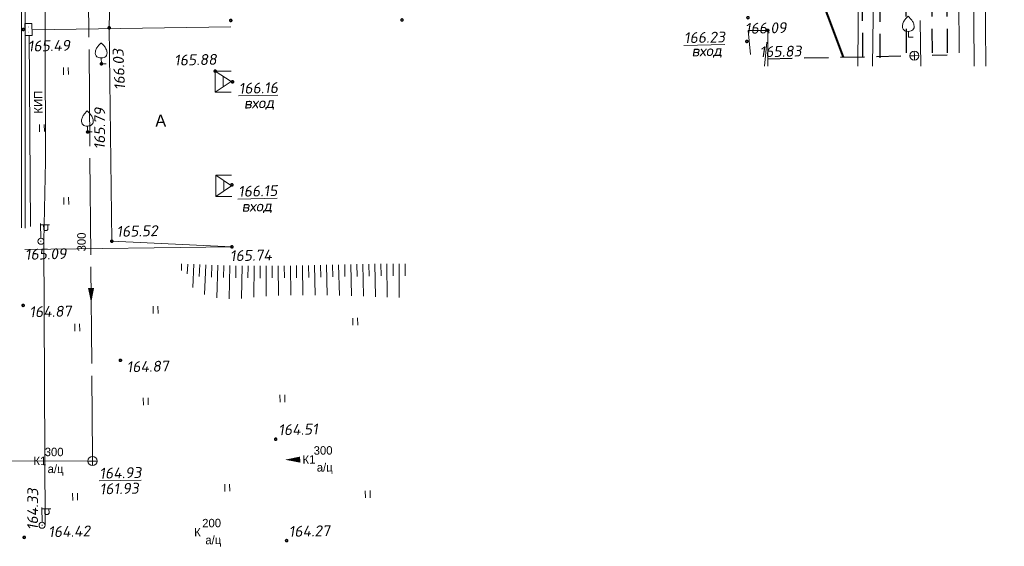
# Model space of a CAD drawing. Header units: millimetres. Extents: x 528565 to 529698, y -48331 to -46821.
# Tile 16 of 53: x 528929 to 529010, y -47402 to -47358. Entities that reach past the tile are written whole.
import ezdxf
from ezdxf.enums import TextEntityAlignment as Align

# ---------------------------------------------------------------- set-up
doc = ezdxf.new("R2010")
doc.units = ezdxf.units.MM
doc.linetypes.add('LU023', pattern=[3, 2, -1])
doc.linetypes.add('LU197', pattern=[9, 8, -1])
for name, color, linetype, lineweight in [('02 План', 7, 'Continuous', 25), ('ELEKTROSET_', 6, 'LU1191', 9), ('KANALIZACIA', 1, 'LU197', 13), ('OTMETKI', 7, 'Continuous', 13), ('SWAZ_', 1, 'LU133', 9), ('TEXT', 7, 'Continuous', 13), ('TOPOGRAFIA', 7, 'Continuous', 13), ('WODOPROWOD', 150, 'LU197', 13), ('ZDANIA', 7, 'Continuous', 15), ('Пожарка', 1, 'Continuous', 40), ('ЭС', 1, 'Continuous', 60)]:
    doc.layers.add(name, color=color, linetype=linetype, lineweight=lineweight)
doc.layers.add('Проходные каналы', color=7, linetype='Continuous')
doc.styles.add('SIMPLEX_K', font='txt')
doc.styles.get("Standard").update_dxf_attribs({"font": 'arial.ttf'})
doc.styles.add('Standard_k', font='simplex.shx', dxfattribs={"oblique": 10})
doc.styles.add('тип1', font='txt.shx')
doc.linetypes.add('LU1191', pattern='A,1,-2,0.29,[131,ltypeshp01.shx,S=1.3,R=180,X=0.923,Y=0.65],0.29,[131,ltypeshp01.shx,S=1.3,R=180,X=1.3,Y=0.65],5,[131,ltypeshp01.shx,S=1.3,R=0,X=-1.3,Y=-0.65],0.58,[131,ltypeshp01.shx,S=1.3,R=0,X=-1.3,Y=-0.65],-2,3', length=14.16)
doc.linetypes.add('LU1193', pattern='A,1,-2,[131,ltypeshp01.shx,S=1.3,R=180,X=1.3,Y=0.65],6,[131,ltypeshp01.shx,S=1.3,R=0,X=-1.3,Y=-0.65],-2,3', length=14)
doc.linetypes.add('LU133', pattern='A,6,[133,ltypeshp.shx,S=0.25,R=0,X=-3,Y=0],-2', length=8)
doc.linetypes.add('LUTT008aa', pattern='A,2,[133,ltypeshp.shx,S=0.5,R=0,X=-1,Y=0],0,[130,ltypeshp.shx,S=0.5,R=0,X=-0.5,Y=0.5],-0.001,["*",Standard,S=1,R=0,X=-0.831,Y=-0.5],2', length=4.001)
doc.linetypes.add('LUTT472_500', pattern='A,4,[130,ltypeshp.shx,S=0.5,R=0,X=0,Y=0.5],4,0', length=8)
doc.linetypes.add('связь', pattern='A,2.5,-1.5,["/",тип1,S=-1,R=0,X=0,Y=0.5],-1.5,2.5', length=8)

# ---------------------------------------------------------------- blocks, each defined once
blk = doc.blocks.new('Pk_blok')
at = {"color": 0, "linetype": 'Continuous', "lineweight": 13, "const_width": 0.25}
blk.add_lwpolyline([(-0.175, 0, 1), (0.175, 0, 1)], format="xyb", close=True, dxfattribs=at)
blk = doc.blocks.new('KK_blok')
at = {"color": 0, "linetype": 'Continuous', "lineweight": 13}
for q in [(-0.75, 0), (0, 0.75), (0, -0.75), (0.75, 0)]:
    blk.add_line((0, 0), q, dxfattribs=at)
blk.add_circle((0, 0), 0.75, dxfattribs=at)
blk = doc.blocks.new('U3882')
at = {"layer": 'TOPOGRAFIA'}
blk.add_lwpolyline([(0, 0.98), (0, 0), (0.76, 0)], dxfattribs=at)
blk.add_open_spline([(0, 3.49), (0.14, 3.35), (0.42, 3.08), (0.76, 2.6), (0.97, 2.08), (1, 1.56), (0.77, 1.19), (0.42, 0.99), (0, 0.97), (-0.41, 0.99), (-0.76, 1.19), (-1, 1.55), (-0.97, 2.08), (-0.77, 2.6), (-0.42, 3.08), (-0.14, 3.35), (0, 3.49)], degree=3, knots=[0, 0, 0, 0, 0.605608, 1.185653, 1.776143, 2.240838, 2.642449, 2.990041, 3.470375, 3.950708, 4.268679, 4.696621, 5.161316, 5.751806, 6.331851, 6.937459, 6.937459, 6.937459, 6.937459], dxfattribs=at)
blk = doc.blocks.new('A$C7B8D562C')
at = {"layer": 'ELEKTROSET_', "flags": 128}
for points in [[(68.623, -7.694), (68.36, 25.937), (69.022, 37.402)], [(69.572, -7.694), (69.309, 25.972), (69.97, 37.402)]]:
    blk.add_lwpolyline(points, dxfattribs=at)
at = {"layer": 'KANALIZACIA', "flags": 128}
blk.add_lwpolyline([(67.508, 37.402), (67.22, 18.04), (67.37, -7.422)], dxfattribs=at)
at = {"layer": 'TOPOGRAFIA'}
blk.add_lwpolyline([(71.092, 11.885), (63.48, 11.675, 0.21958), (60.425, 10.163, 0.156918), (59.193, 6.96), (59.017, -4.143), (58.974, -7.694)], format="xyb", dxfattribs=at)
for points in [[(60.207, -7.694), (60.403, 6.731), (60.945, 8.725), (62.869, 10.354), (65.254, 10.536), (71.113, 10.813)], [(51.55, -7.694), (51.534, -4.741), (49.898, -4.75)]]:
    blk.add_lwpolyline(points, dxfattribs=at)
at = {"layer": 'WODOPROWOD', "flags": 128}
blk.add_lwpolyline([(63.675, 23.073), (64.215, -7.694)], dxfattribs=at)
at = {"layer": 'ZDANIA', "linetype": 'LU023', "flags": 128}
for points in [[(49.898, -4.75), (50.201, -7.694)], [(51.262, -7.694), (51.534, -4.741)]]:
    blk.add_lwpolyline(points, dxfattribs=at)
at = {"layer": 'Проходные каналы', "linetype": 'LU023'}
for p, q in [((62.669, 37.402), (62.997, -6.846)), ((64.798, 37.402), (65.142, -6.807)), ((66.05, 37.402), (66.391, -6.782)), ((51.547, -7.081), (62.997, -6.846)), ((66.391, -6.782), (65.142, -6.807))]:
    blk.add_line(p, q, dxfattribs=at)
at = {"layer": 'Проходные каналы', "linetype": 'LU023', "flags": 128}
for points in [[(59.408, -6.943), (59.155, 28.238), (59.093, 37.402)], [(60.848, -7.022), (60.763, 9.204), (60.653, 23.684), (60.548, 37.402)]]:
    blk.add_lwpolyline(points, dxfattribs=at)
at = {"layer": 'OTMETKI', "linetype": 'Continuous'}
for p, xscale, yscale, zscale, rotation in [((49.892, -3.689), 0.5000048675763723, 0.5000048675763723, 0.5000048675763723, 250.9950757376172), ((51.534, -4.741), 0.5000048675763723, 0.5000048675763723, 0.5000048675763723, 250.9950757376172), ((49.803, -5.65), 0.50000486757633, 0.50000486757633, 0.50000486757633, 1.173488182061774)]:
    blk.add_blockref('Pk_blok', p, dxfattribs=dict(at, xscale=xscale, yscale=yscale, zscale=zscale, rotation=rotation))
at = {"layer": 'TOPOGRAFIA', "xscale": 0.50000486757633, "yscale": 0.50000486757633, "zscale": 0.50000486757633, "rotation": 1.173488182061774}
blk.add_blockref('U3882', (63.18, -5.306), dxfattribs=at)
at = {"layer": 'TOPOGRAFIA', "linetype": 'Continuous', "xscale": 0.50000486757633, "yscale": 0.50000486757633, "zscale": 0.50000486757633, "rotation": 1.173488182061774}
blk.add_blockref('KK_blok', (63.672, -6.837), dxfattribs=at)
at = {"layer": 'OTMETKI', "style": 'Standard_k', "oblique": 10}
for s, p in [('166.09', (49.635, -4.129)), ('%%u166.23', (44.585, -4.901)), ('вход', (45.209, -5.998)), ('165.83', (50.847, -6.063))]:
    blk.add_text(s, height=0.9, rotation=1.17349, dxfattribs=at).set_placement(p, align=Align.TOP_LEFT)
blk = doc.blocks.new('*U143')
at = {"lineweight": 30}
h = blk.add_hatch(dxfattribs=at)
h.set_pattern_fill('ANSI31', color=6, scale=5, angle=645.17383, style=0)
h.set_pattern_definition([(330.174, (-0.1309, 0.48257), (0.310856, 0.542211), [])])
h.paths.add_polyline_path([(0.092, -0.338), (-19.211, -5.573), (-19.394, -4.897), (-0.092, 0.338)])
at = {"color": 6, "lineweight": 30}
for p, q in [((-0.092, 0.338), (-19.394, -4.897)), ((0.092, -0.338), (-0.092, 0.338)), ((0.092, -0.338), (-19.211, -5.573)), ((-19.211, -5.573), (-19.394, -4.897))]:
    blk.add_line(p, q, dxfattribs=at)
blk = doc.blocks.new('A$C3b05a69d')
at = {"layer": 'Пожарка', "linetype": 'связь'}
for p, q in [((68.21, -4.59), (74.91, -4.59)), ((74.91, -4.59), (75.84, -6.34))]:
    blk.add_line(p, q, dxfattribs=at)
for points in [[(12.16, 25.6), (12.2, 23.6), (57.82, 8.26)], [(57.82, 8.26), (57.82, -4.59), (68.21, -4.59), (68.21, -2.58)], [(75.84, -6.34), (91.54, -48.21)]]:
    blk.add_lwpolyline(points, dxfattribs=at)
at = {"layer": 'ЭС', "color": 5, "xscale": 1.999999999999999, "yscale": 1.999999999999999, "zscale": 1.999999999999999, "rotation": 146.238589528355}
blk.add_blockref('*U143', (20.78, 20.72), dxfattribs=at)
blk = doc.blocks.new('U1402')
for p, q in [((-1, 1.16), (1, 1.16)), ((-1, 0), (-1, 1.16)), ((1, 0), (-1, 0)), ((1, 1.16), (1, 0))]:
    blk.add_line(p, q)
at = {"const_width": 0.055}
for points in [[(-0.47, 0.61, 1), (-0.4, 0.61, 1)], [(0.39, 0.61, 1), (0.46, 0.61, 1)]]:
    blk.add_lwpolyline(points, format="xyb", close=True, dxfattribs=at)
blk = doc.blocks.new('U401t')
at = {"layer": 'TOPOGRAFIA'}
for p, q in [((-0.4, 0), (-0.4, 1.2)), ((0.4, 0), (0.4, 1.2))]:
    blk.add_line(p, q, dxfattribs=at)
blk = doc.blocks.new('BSTB_blok')
at = {"color": 0, "linetype": 'Continuous', "lineweight": 13, "const_width": 0.095}
blk.add_lwpolyline([(-0.0525, 0, 1), (0.0525, 0, 1)], format="xyb", close=True, dxfattribs=at)
at = {"color": 0, "linetype": 'Continuous', "lineweight": 13}
blk.add_circle((0, 0), 0.5, dxfattribs=at)
blk = doc.blocks.new('U1101')
for p, q in [((0, 0.45), (0, 2.95)), ((0, 2.7), (1.5, 2.7)), ((0.5, 2.7), (0.5, 1.95)), ((0.5, 1.95), (0.65, 1.75)), ((0.65, 1.75), (1, 1.75)), ((1, 1.75), (1.2, 1.95)), ((1.2, 1.95), (1.2, 2.7))]:
    blk.add_line(p, q)

msp = doc.modelspace()

# ---------------------------------------------------------------- linework, layer by layer
at = {"layer": 'ELEKTROSET_', "linetype": 'LU1193', "flags": 128}
for points in [[(528930.601, -47329.483), (528930.694, -47369.678)], [(528930.67, -47399.795), (528930.573, -47376.301), (528930.694, -47369.678)]]:
    msp.add_lwpolyline(points, dxfattribs=at)
at = {"layer": 'KANALIZACIA'}
for p, q in [((528934.232, -47351.428), (528934.592, -47394.117)), ((528934.22, -47394.491), (528926.259, -47394.465))]:
    msp.add_line(p, q, dxfattribs=at)
at = {"layer": 'KANALIZACIA', "linetype": 'Continuous'}
for points in [[(528934.474, -47380.17, 0.5, 0, 0), (528934.485, -47381.42, 0, 0, 0), (528934.473, -47380.07, 0, 0, 0)], [(528951.785, -47394.369, 0.5, 0, 0), (528950.535, -47394.378, 0, 0, 0), (528951.885, -47394.368, 0, 0, 0)]]:
    msp.add_lwpolyline(points, format="xyseb", dxfattribs=at)
at = {"layer": 'SWAZ_'}
msp.add_line((528946.052, -47358.553), (528929.613, -47358.816), dxfattribs=at)
at = {"layer": 'SWAZ_', "flags": 128}
msp.add_lwpolyline([(528929.461, -47375.08), (528929.348, -47359.29)], dxfattribs=at)
at = {"layer": 'TOPOGRAFIA'}
for p, q in [((528936.193, -47376.304), (528946.139, -47376.772)), ((528941.975, -47378.167), (528941.95, -47378.715)), ((528942.475, -47378.19), (528942.439, -47378.995)), ((528942.974, -47378.212), (528942.889, -47380.142)), ((528943.474, -47378.234), (528943.432, -47379.233)), ((528943.974, -47378.254), (528943.875, -47380.712)), ((528944.473, -47378.274), (528944.437, -47379.273)), ((528944.973, -47378.291), (528944.883, -47380.993)), ((528945.473, -47378.307), (528945.444, -47379.306)), ((528945.972, -47378.32), (528945.907, -47381.075)), ((528946.472, -47378.33), (528946.454, -47379.33)), ((528946.972, -47378.338), (528946.936, -47381.031)), ((528947.472, -47378.344), (528947.463, -47379.344)), ((528947.972, -47378.347), (528947.961, -47380.937)), ((528948.472, -47378.348), (528948.472, -47379.348)), ((528948.972, -47378.347), (528948.981, -47380.858)), ((528949.472, -47378.344), (528949.479, -47379.344)), ((528949.972, -47378.34), (528949.997, -47380.803)), ((528950.472, -47378.334), (528950.485, -47379.334)), ((528950.972, -47378.327), (528951.01, -47380.77)), ((528951.472, -47378.319), (528951.489, -47379.319)), ((528951.972, -47378.31), (528952.019, -47380.756)), ((528952.472, -47378.3), (528952.492, -47379.3)), ((528952.972, -47378.289), (528953.026, -47380.757)), ((528953.472, -47378.278), (528953.494, -47379.278)), ((528953.972, -47378.267), (528954.03, -47380.771)), ((528954.471, -47378.255), (528954.495, -47379.255)), ((528954.971, -47378.244), (528955.031, -47380.795)), ((528955.471, -47378.232), (528955.494, -47379.232)), ((528955.971, -47378.221), (528956.028, -47380.825)), ((528956.471, -47378.21), (528956.492, -47379.21)), ((528956.971, -47378.2), (528957.022, -47380.86)), ((528957.471, -47378.191), (528957.488, -47379.191)), ((528957.971, -47378.182), (528958.013, -47380.895)), ((528958.471, -47378.175), (528958.484, -47379.175)), ((528958.971, -47378.169), (528958.999, -47380.928)), ((528959.471, -47378.165), (528959.478, -47379.165)), ((528959.971, -47378.162), (528959.983, -47380.957)), ((528960.471, -47378.16), (528960.473, -47379.16))]:
    msp.add_line(p, q, dxfattribs=at)
at = {"layer": 'TOPOGRAFIA', "linetype": 'LUTT472_500', "ltscale": 0.6, "flags": 128}
msp.add_lwpolyline([(528928.695, -47336.397), (528928.716, -47358.783), (528928.729, -47375.206)], dxfattribs=at)
at = {"layer": 'TOPOGRAFIA', "ltscale": 0.6, "flags": 128}
msp.add_lwpolyline([(528928.995, -47336.397), (528929.016, -47358.781), (528929.029, -47375.214)], dxfattribs=at)
at = {"layer": 'TOPOGRAFIA', "flags": 128}
for points in [[(528936.18, -47349.872), (528935.978, -47358.646), (528936.193, -47376.304)], [(528944.752, -47362.229), (528946.066, -47363.085), (528944.761, -47363.979)], [(528945.409, -47362.657), (528945.414, -47363.532)], [(528944.798, -47370.845), (528946.112, -47371.709), (528944.807, -47372.595)], [(528945.455, -47371.277), (528945.46, -47372.152)]]:
    msp.add_lwpolyline(points, dxfattribs=at)
at = {"layer": 'TOPOGRAFIA', "linetype": 'LUTT008aa', "lineweight": 20, "flags": 128}
msp.add_lwpolyline([(528946.139, -47376.768), (528928.982, -47376.983)], dxfattribs=at)
at = {"layer": 'ZDANIA'}
for p, q in [((528946.061, -47362.222), (528944.752, -47362.229)), ((528944.752, -47362.229), (528944.761, -47363.979)), ((528946.071, -47363.972), (528944.761, -47363.979)), ((528946.108, -47370.838), (528944.798, -47370.845)), ((528944.807, -47372.595), (528944.798, -47370.845)), ((528946.117, -47372.588), (528944.807, -47372.595))]:
    msp.add_line(p, q, dxfattribs=at)

# ---------------------------------------------------------------- block references
at = {"color": 1, "xscale": 0.5, "yscale": 0.5, "zscale": 0.5}
msp.add_blockref('A$C3b05a69d', (528950.959, -47336.969), dxfattribs=at)
at = {"layer": '02 План'}
msp.add_blockref('A$C7B8D562C', (528938.96, -47354.12), dxfattribs=at)
at = {"layer": 'OTMETKI', "linetype": 'Continuous', "xscale": 0.50000486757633, "yscale": 0.50000486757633, "zscale": 0.50000486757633, "rotation": 1.173488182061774}
for p in [(528946.039, -47358.038), (528960.213, -47357.995), (528928.866, -47358.782), (528935.978, -47358.646), (528935.333, -47361.624), (528944.752, -47362.229), (528946.185, -47363.115), (528934.191, -47367.264), (528946.136, -47371.639), (528936.193, -47376.304), (528946.139, -47376.768), (528928.853, -47381.61), (528936.907, -47386.156), (528949.758, -47392.682), (528928.941, -47400.802), (528950.663, -47401.07)]:
    msp.add_blockref('Pk_blok', p, dxfattribs=at)
at = {"layer": 'TOPOGRAFIA', "xscale": 0.50000486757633, "yscale": 0.50000486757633, "zscale": 0.50000486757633}
for name, p, rotation in [('U1402', (528929.012, -47358.794), 270.8909695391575), ('U3882', (528935.333, -47361.624), 1.173488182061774), ('U401t', (528932.404, -47362.52), 1.173488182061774), ('U3882', (528934.191, -47367.264), 1.173488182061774), ('U401t', (528930.413, -47367.235), 1.173488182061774), ('U401t', (528932.427, -47373.268), 1.173488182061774), ('U1101', (528930.323, -47376.306), 1.173488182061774), ('U401t', (528939.828, -47382.281), 1.173488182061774), ('U401t', (528956.345, -47383.251), 1.173488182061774), ('U401t', (528933.337, -47383.742), 1.173488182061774), ('U401t', (528939.007, -47389.849), 1.173488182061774), ('U401t', (528950.327, -47389.617), 1.173488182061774), ('U401t', (528945.751, -47396.992), 1.173488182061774), ('U401t', (528933.161, -47397.742), 1.173488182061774), ('U401t', (528957.382, -47397.541), 1.173488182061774), ('U1101', (528930.42, -47399.8), 1.173488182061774)]:
    msp.add_blockref(name, p, dxfattribs=dict(at, rotation=rotation))
at = {"layer": 'TOPOGRAFIA', "linetype": 'Continuous', "xscale": 0.50000486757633, "yscale": 0.50000486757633, "zscale": 0.50000486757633, "rotation": 1.173488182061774}
for name, p in [('BSTB_blok', (528930.323, -47376.306)), ('KK_blok', (528934.595, -47394.492)), ('BSTB_blok', (528930.42, -47399.8))]:
    msp.add_blockref(name, p, dxfattribs=at)

# ---------------------------------------------------------------- texts
at = {"layer": 'KANALIZACIA', "linetype": 'Continuous', "lineweight": 13, "style": 'SIMPLEX_K'}
for s, rotation, p in [('300', 90.48366, (528934.04, -47377.143)), ('300', 359.81191, (528930.637, -47394.083)), ('300', 0.41238, (528952.905, -47393.965)), ('а/ц', 359.81191, (528930.879, -47395.482)), ('а/ц', 0.41238, (528953.162, -47395.36)), ('200', 0.61644, (528943.677, -47399.978)), ('а/ц', 0.61644, (528943.939, -47401.373))]:
    msp.add_text(s, height=0.7, rotation=rotation, dxfattribs=at).set_placement(p)
for s, rotation, p in [('К1', 359.81191, (528930.239, -47394.478)), ('К1', 0.41238, (528952.512, -47394.363)), ('К', 0.61644, (528943.285, -47400.378))]:
    msp.add_text(s, height=0.7, rotation=rotation, dxfattribs=at).set_placement(p, align=Align.MIDDLE)
at = {"layer": 'KANALIZACIA', "linetype": 'Continuous', "lineweight": 13, "style": 'Standard_k', "oblique": 10}
msp.add_text('161.93', height=0.9, rotation=1.17349, dxfattribs=at).set_placement((528935.195, -47397.249))
at = {"layer": 'OTMETKI', "style": 'Standard_k', "oblique": 10}
for s, rotation, p in [('165.49', 1.17349, (528929.227, -47359.715)), ('166.03', 92.64356, (528936.41, -47363.824)), ('165.88', 1.17349, (528941.342, -47360.875)), ('%%u166.16', 1.17349, (528946.687, -47363.205)), ('вход', 1.17349, (528947.113, -47364.427)), ('165.79', 89.66475, (528934.727, -47368.706)), ('%%u166.15', 1.17349, (528946.638, -47371.729)), ('вход', 1.17349, (528946.923, -47372.969)), ('165.52', 1.17349, (528936.559, -47375.046)), ('165.09', 1.17349, (528928.988, -47376.943)), ('165.74', 1.17349, (528945.962, -47377.055)), ('164.87', 1.17349, (528929.355, -47381.7)), ('164.87', 1.17349, (528937.409, -47386.246)), ('164.51', 1.17349, (528949.962, -47391.457)), ('%%u164.93', 1.17349, (528935.15, -47395.053)), ('164.33', 89.60278, (528929.18, -47400.2)), ('164.42', 1.17349, (528930.922, -47399.89)), ('164.27', 1.17349, (528950.824, -47399.866))]:
    msp.add_text(s, height=0.9, rotation=rotation, dxfattribs=at).set_placement(p, align=Align.TOP_LEFT)
at = {"layer": 'SWAZ_', "linetype": 'Continuous', "lineweight": 13, "style": 'SIMPLEX_K'}
msp.add_text('КИП', height=0.7, rotation=90.40949, dxfattribs=at).set_placement((528930.458, -47365.738))
at = {"layer": 'TEXT', "style": 'SIMPLEX_K'}
msp.add_text('А', height=1, rotation=1.17349, dxfattribs=at).set_placement((528939.801, -47366.83))

doc.saveas('drawing.dxf')
